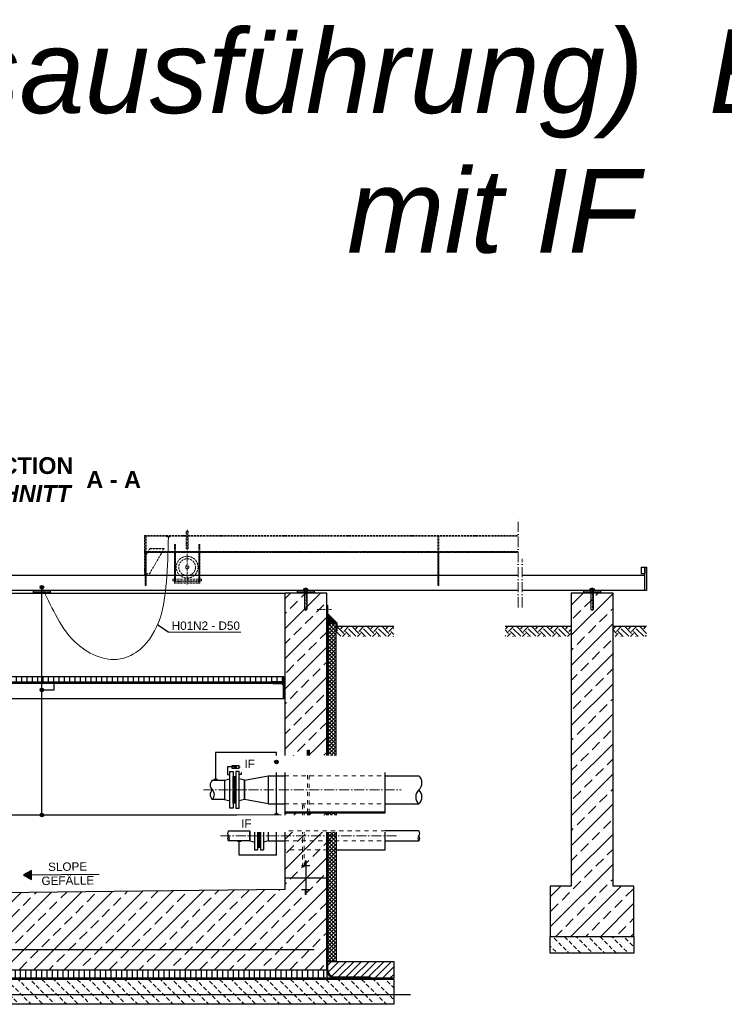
# Model space of a CAD drawing. Header units: millimetres. Extents: x -61498 to 2601997, y -16110 to 22287.
# Tile 13 of 27: x 7883 to 12090, y 4051 to 9932. Entities that reach past the tile are written whole.
import ezdxf

# ---------------------------------------------------------------- set-up
doc = ezdxf.new("R2010")
doc.units = ezdxf.units.MM
for name, pattern in [('ACAD_ISO10W100', [18, 12, -3, 0, -3]), ('JIS_02_1.0', [2, 1, -1]), ('VERDECKT2', [0.1875, 0.125, -0.0625])]:
    doc.linetypes.add(name, pattern=pattern)
for name, color, linetype, lineweight in [('Bemaßung', 7, 'Continuous', 9), ('Beschriftung', 7, 'Continuous', 9), ('HO1N2-D50', 4, 'Continuous', 18), ('P------T2', 7, 'Continuous', 18), ('P-DABDICHTUNG', 7, 'Continuous', 18), ('P-ES-MD', 1, 'VERDECKT2', 18), ('verz. Bandstahl 30x3_5mm auf Putz', 1, 'GRENZE1', 35), ('verz. Bandstahl 30x3_5mm im Beton', 5, 'GRENZE1', 35)]:
    doc.layers.add(name, color=color, linetype=linetype, lineweight=lineweight)
for name, color, linetype in [('P-MU050ENTL', 7, 'Continuous'), ('P-MU150AUSL', 7, 'Continuous'), ('P-MU200EINL', 7, 'Continuous')]:
    doc.layers.add(name, color=color, linetype=linetype)
doc.styles.add('LBB3.5M1000', font='isocp.shx', dxfattribs={"height": 3.5})
doc.linetypes.add('GRENZE1', pattern='A,6.35,-2.54,[133,ltypeshp.shx,S=2.54,R=0,X=-2.54,Y=0],-2.54,25.4', length=36.83)
pattern_1 = [(45, (8016.073, 5317.406), (-11.22532, 11.22532), []), (135, (8016.073, 5317.406), (-11.22532, -11.22532), [])]

msp = doc.modelspace()

# ---------------------------------------------------------------- hatches: boundary and pattern name
at = {"linetype": 'ACAD_ISO10W100', "lineweight": 5}
h = msp.add_hatch(dxfattribs=at)
h.set_pattern_fill('ANSI31', color=256)
h.set_pattern_definition([(45, (-131415.107, 43456.9335), (-2.24506403, 2.24506403), [])])
h.paths.add_polyline_path([(10858.917, 6749.91), (10858.917, 6754.91), (8628.043, 6754.91), (8628.043, 6749.91)])
h = msp.add_hatch(dxfattribs=at)
h.set_pattern_fill('ANSI31', color=256, angle=90)
h.set_pattern_definition([(135, (-131415.107, 43456.9335), (-2.24506403, -2.24506403), [])])
h.paths.add_polyline_path([(8638.043, 6749.91), (8633.043, 6749.91), (8633.043, 6552.156), (8638.043, 6552.156)])
h = msp.add_hatch(dxfattribs=at)
h.set_pattern_fill('ANSI31', color=256, angle=90)
h.set_pattern_definition([(135, (-133305.107, 43456.9335), (-2.24506403, -2.24506403), [])])
h.paths.add_polyline_path([(8808.043, 6749.91), (8813.043, 6749.91), (8813.043, 6573.879), (8808.043, 6573.879)])
h.paths.add_polyline_path([(8953.043, 6749.91), (8958.043, 6749.91), (8958.043, 6573.879), (8953.043, 6573.879)])
h = msp.add_hatch(dxfattribs=at)
h.set_pattern_fill('ANSI31', color=256, angle=90)
h.set_pattern_definition([(135, (-129667.607, 43456.9335), (-2.24506403, -2.24506403), [])])
h.paths.add_polyline_path([(10385.543, 6749.91), (10380.543, 6749.91), (10380.543, 6552.156), (10385.543, 6552.156)])
at = {"lineweight": 0}
h = msp.add_hatch(dxfattribs=at)
h.set_pattern_fill('ANSI33', color=256, scale=20)
h.set_pattern_definition([(45, (8016.07, 5382.16), (-89.8026, 89.8026), []), (45, (8105.88, 5382.16), (-89.8026, 89.8026), [63.5, -31.75])])
h.paths.add_polyline_path([(6316.073, 5652.156), (6566.073, 5652.156), (6566.073, 6507.156), (6316.073, 6507.156)])
h.paths.add_polyline_path([(9466.073, 5468.656), (9716.073, 5468.656), (9716.073, 6507.156), (9466.073, 6507.156)])
h.paths.add_polyline_path([(9716.073, 5195.656), (9466.073, 5195.656), (9466.073, 4737.156), (6916.073, 4707.156), (6916.073, 4507.156), (6566.073, 4507.156), (6566.073, 5502.156), (6316.073, 5502.156), (6316.073, 4257.156), (9716.073, 4257.156)])
h = msp.add_hatch(dxfattribs=at)
h.set_pattern_fill('ANSI33', color=256, scale=20)
h.set_pattern_definition([(45, (11300.56, 5482.16), (-89.803, 89.803), []), (45, (11390.36, 5482.16), (-89.803, 89.803), [63.5, -31.75])])
h.paths.add_polyline_path([(11175.559, 4757.156), (11050.559, 4757.156), (11050.559, 4457.156), (11550.559, 4457.156), (11550.559, 4757.156), (11425.559, 4757.156), (11425.559, 6507.156), (11175.559, 6507.156)])
at = {"lineweight": 5}
h = msp.add_hatch(dxfattribs=at)
h.set_pattern_fill('ANSI36', color=256, angle=90)
h.set_pattern_definition([(135, (6288.0728, 6355.6557), (-6.173926, 1.683798), [7.9375, -1.5875, 0, -1.5875])])
h.paths.add_polyline_path([(9716.073, 6383.656), (9772.073, 6327.656), (9722.073, 6327.656), (9716.073, 6327.656)])
h = msp.add_hatch(dxfattribs=at)
h.set_pattern_fill('ANSI37', color=256, scale=5)
h.set_pattern_definition(pattern_1)
h.paths.add_polyline_path([(9772.073, 6327.656), (9722.073, 6327.656), (9722.073, 5468.656), (9772.073, 5468.656)])
h = msp.add_hatch()
h.set_pattern_fill('EARTH', color=256, scale=10, angle=45)
h.set_pattern_definition([(45, (10087.07, 6278.02), (7e-15, 89.803), [63.5, -63.5]), (45, (10070.235, 6294.856), (7e-15, 89.803), [63.5, -63.5]), (45, (10053.4, 6311.694), (7e-15, 89.803), [63.5, -63.5]), (135, (10053.4, 6322.92), (-89.803, 7e-15), [63.5, -63.5]), (135, (10070.235, 6339.76), (-89.803, 7e-15), [63.5, -63.5]), (135, (10087.07, 6356.595), (-89.803, 7e-15), [63.5, -63.5])])
h.paths.add_polyline_path([(10116.073, 6248.88), (10116.073, 6307.156), (9776.03, 6307.156), (9776.03, 6248.88)])
h = msp.add_hatch()
h.set_pattern_fill('EARTH', color=256, scale=10, angle=45)
h.set_pattern_definition([(45, (10981.56, 6278.02), (7e-15, 89.803), [63.5, -63.5]), (45, (10964.72, 6294.856), (7e-15, 89.803), [63.5, -63.5]), (45, (10947.88, 6311.694), (7e-15, 89.803), [63.5, -63.5]), (135, (10947.88, 6322.92), (-89.803, 7e-15), [63.5, -63.5]), (135, (10964.72, 6339.76), (-89.803, 7e-15), [63.5, -63.5]), (135, (10981.56, 6356.595), (-89.803, 7e-15), [63.5, -63.5])])
h.paths.add_polyline_path([(11175.559, 6248.88), (11175.559, 6307.156), (10781.559, 6307.156), (10781.559, 6248.88)])
h = msp.add_hatch()
h.set_pattern_fill('EARTH', color=256, scale=10, angle=45)
h.set_pattern_definition([(45, (11625.56, 6278.02), (7e-15, 89.803), [63.5, -63.5]), (45, (11608.72, 6294.856), (7e-15, 89.803), [63.5, -63.5]), (45, (11591.88, 6311.694), (7e-15, 89.803), [63.5, -63.5]), (135, (11591.88, 6322.92), (-89.803, 7e-15), [63.5, -63.5]), (135, (11608.72, 6339.76), (-89.803, 7e-15), [63.5, -63.5]), (135, (11625.56, 6356.595), (-89.803, 7e-15), [63.5, -63.5])])
h.paths.add_polyline_path([(11625.559, 6248.88), (11625.559, 6307.156), (11425.559, 6307.156), (11425.559, 6248.88)])
h = msp.add_hatch()
h.set_pattern_fill('ANSI31', color=256, scale=10, angle=45)
h.set_pattern_definition([(90, (-77669.44, 44326.933), (-31.75, 5e-15), [])])
h.paths.add_polyline_path([(6740.375, 5977.156), (6740.375, 6007.156), (6571.073, 6007.156), (6571.073, 5977.156)])
h.paths.add_polyline_path([(6740.375, 6007.156), (6740.375, 5977.156), (9461.073, 5977.156), (9461.073, 6007.156)])
at = {"lineweight": 9}
h = msp.add_hatch(dxfattribs=at)
h.set_pattern_fill('ANSI31', color=256)
h.set_pattern_definition([(45, (-76069.4396, 44326.9335), (-2.24506403, 2.24506403), [])])
edge = h.paths.add_edge_path()
edge.add_line((9466.073, 5877.156), (9466.073, 5977.156))
edge.add_line((9466.073, 5977.156), (9391.073, 5977.156))
edge.add_line((9391.073, 5977.156), (9391.073, 5972.156))
edge.add_arc((9396.073, 5972.156), 5, 180, 270)
edge.add_line((9396.073, 5967.156), (9446.073, 5967.156))
edge.add_arc((9446.073, 5957.156), 10, 0, 90, ccw=False)
edge.add_line((9456.073, 5957.156), (9456.073, 5882.156))
edge.add_arc((9461.073, 5882.156), 5, 180, 270)
edge.add_line((9461.073, 5877.156), (9466.073, 5877.156))
at = {"lineweight": 0}
h = msp.add_hatch(dxfattribs=at)
h.set_pattern_fill('ANSI31', color=256)
h.set_pattern_definition([(45, (9606.0728, 5332.1557), (-2.245064, 2.245064), [])])
h.paths.add_polyline_path([(9601.073, 5568.656), (9611.073, 5568.656), (9611.073, 5468.656), (9601.073, 5468.656)])
h.paths.add_polyline_path([(9601.073, 5095.656), (9611.073, 5095.656), (9611.073, 5195.656), (9601.073, 5195.656)])
h = msp.add_hatch(color=256)
h.dxf.hatch_style = 1
h.paths.add_polyline_path([(9177.82, 5468.99), (9168.449, 5463.579), (9168.449, 5474.4)])
h = msp.add_hatch(dxfattribs=at)
h.set_pattern_fill('ANSI31', color=256)
h.set_pattern_definition([(45, (9471.0728, 5343.6557), (-2.245064, 2.245064), [])])
h.paths.add_polyline_path([(9466.073, 5518.656), (9476.073, 5518.656), (9476.073, 5468.656), (9466.073, 5468.656)])
at = {"lineweight": 5}
h = msp.add_hatch(dxfattribs=at)
h.set_pattern_fill('NET3', color=256, angle=180)
h.set_pattern_definition([(180, (9166.0728, 5332.1557), (-4e-16, -3.175), []), (240, (9166.0728, 5332.1557), (2.74963, -1.5875), []), (300, (9166.0728, 5332.1557), (2.74963, 1.5875), [])])
h.paths.add_polyline_path([(9158.073, 5253.156), (9158.073, 5411.156), (9174.073, 5411.156), (9174.073, 5253.156)])
at = {"lineweight": 0}
h = msp.add_hatch(dxfattribs=at)
h.set_pattern_fill('ANSI31', color=256, angle=90)
h.set_pattern_definition([(135, (9766.0728, 5332.1557), (-2.245064, -2.245064), [])])
h.paths.add_polyline_path([(9601.073, 5468.656), (9466.073, 5468.656), (9466.073, 5463.656), (9601.073, 5463.656)])
h.paths.add_polyline_path([(9611.073, 5468.656), (9601.073, 5468.656), (9601.073, 5463.656), (9611.073, 5463.656)])
h.paths.add_polyline_path([(10066.073, 5468.656), (9611.073, 5468.656), (9611.073, 5463.656), (10066.073, 5463.656)])
h.paths.add_polyline_path([(9571.073, 5200.656), (9466.073, 5200.656), (9466.073, 5195.656), (9571.073, 5195.656)])
h.paths.add_polyline_path([(9581.073, 5200.656), (9571.073, 5200.656), (9571.073, 5195.656), (9581.073, 5195.656)])
h.paths.add_polyline_path([(9601.073, 5200.656), (9581.073, 5200.656), (9581.073, 5195.656), (9601.073, 5195.656)])
h.paths.add_polyline_path([(9611.073, 5200.656), (9601.073, 5200.656), (9601.073, 5195.656), (9611.073, 5195.656)])
h.paths.add_polyline_path([(10066.073, 5200.656), (9611.073, 5200.656), (9611.073, 5195.656), (10066.073, 5195.656)])
h = msp.add_hatch(color=256)
h.dxf.hatch_style = 1
h.paths.add_polyline_path([(9323.82, 5174.526), (9314.449, 5169.115), (9314.449, 5179.936)])
at = {"lineweight": 5}
h = msp.add_hatch(dxfattribs=at)
h.set_pattern_fill('ANSI37', color=256, scale=5)
h.set_pattern_definition(pattern_1)
h.paths.add_polyline_path([(9722.073, 5195.656), (9772.073, 5195.656), (9772.073, 4307.156), (9722.073, 4307.156)])
h = msp.add_hatch(dxfattribs=at)
h.set_pattern_fill('NET3', color=256, angle=90)
h.set_pattern_definition([(90, (-33525.0593, -5359.8628), (-3.175, 2e-16), []), (150, (-33525.0593, -5359.8628), (-1.5875, -2.74963066), []), (210, (-33525.0593, -5359.8628), (1.5875, -2.74963066), [])])
h.paths.add_polyline_path([(9303.073, 4989.656), (9321.073, 4989.656), (9321.073, 5124.656), (9303.073, 5124.656)])
at = {"lineweight": 0}
h = msp.add_hatch(dxfattribs=at)
h.set_pattern_fill('BETON_UNBEWEHRT', color=256, scale=200, angle=90, pattern_type=2)
h.set_pattern_definition([(135, (2562.686, 4542.51), (-35.35534, -35.35534), [25, -12.5])])
h.paths.add_polyline_path([(11050.559, 4457.156), (11550.559, 4457.156), (11550.559, 4357.156), (11050.559, 4357.156)])
h = msp.add_hatch()
h.set_pattern_fill('ANSI31', color=256, scale=10)
h.set_pattern_definition([(45, (9919.073, 4257.156), (-22.4506, 22.4506), [])])
edge = h.paths.add_edge_path()
edge.add_line((9976.448, 4214.8), (9976.448, 4207.156))
edge.add_line((9976.448, 4207.156), (10116.073, 4207.156))
edge.add_line((10116.073, 4207.156), (10116.073, 4307.156))
edge.add_line((10116.073, 4307.156), (9722.073, 4307.156))
edge.add_line((9722.073, 4307.156), (9722.073, 4257.156))
edge.add_arc((9764.429, 4257.156), 42.356, 180, 270)
edge.add_line((9764.429, 4214.8), (9976.448, 4214.8))
h = msp.add_hatch()
h.set_pattern_fill('ANSI31', color=256, scale=10, angle=45)
h.set_pattern_definition([(90, (8016.073, 4232.156), (-31.75, 5e-15), [])])
h.paths.add_polyline_path([(6316.073, 4257.156), (9716.073, 4257.156), (9716.073, 4207.156), (6316.073, 4207.156)])
h = msp.add_hatch(dxfattribs=at)
h.set_pattern_fill('AR-CONC', color=256, scale=0.48356)
h.set_pattern_definition([(50, (9798.245, 4232.1557), (3.46838, -0.30344), [0.36267, -3.98937]), (355, (9798.245, 4232.1557), (-0.67095, 3.6373), [0.29014, -3.1915]), (100.4514, (9798.534, 4232.1305), (2.79744, 3.33385), [0.30822, -3.39044]), (46.184, (9798.245, 4233.123), (5.16075, -0.80038), [0.544, -5.98405]), (96.6356, (9798.675, 4233.056), (4.51965, 4.71045), [0.46233, -5.08566]), (351.184, (9798.245, 4233.123), (4.51965, 4.71045), [0.4352, -4.78724]), (21, (9798.7285, 4232.881), (2.8864, -1.9469), [0.36267, -3.98937]), (326, (9798.7285, 4232.881), (1.17658, 3.50653), [0.29014, -3.1915]), (71.4514, (9798.969, 4232.719), (4.06298, 1.55963), [0.30822, -3.39044]), (37.5, (9798.245, 4232.1557), (0.0588, 1.60974), [0, -3.15281, 0, -3.23985, 0, -3.203584]), (7.5, (9798.245, 4232.1557), (1.2721, 1.907216), [0, -1.8472, 0, -3.080276, 0, -1.22099]), (327.5, (9797.1666, 4232.1557), (2.58135, -0.109066), [0, -1.2089, 0, -3.771766, 0, -5.004844]), (317.5, (9796.683, 4232.1557), (2.820054, 0.48407), [0, -1.57157, 0, -2.50484, 0, -3.554164])])
edge = h.paths.add_edge_path()
edge.add_line((9790.372, 4207.156), (9764.429, 4208.8))
edge.add_arc((9764.429, 4257.156), 48.356, 180, 270, ccw=False)
edge.add_line((9716.073, 4257.156), (9716.073, 4207.156))
edge.add_line((9716.073, 4207.156), (9790.372, 4207.156))
h = msp.add_hatch(dxfattribs=at)
h.set_pattern_fill('BETON_UNBEWEHRT', color=256, scale=200, angle=90, pattern_type=2)
h.set_pattern_definition([(135, (928.2, 4286.51), (-35.35534, -35.35534), [25, -12.5])])
h.paths.add_polyline_path([(5916.073, 4201.156), (10116.073, 4201.156), (10116.073, 4051.156), (5916.073, 4051.156)])
at = {"layer": 'Bemaßung'}
h = msp.add_hatch(color=256, dxfattribs=at)
h.dxf.hatch_style = 1
h.paths.add_polyline_path([(7906.864, 4823.713), (7953.655, 4797.427), (7953.023, 4851.092)])
at = {"layer": 'P-DABDICHTUNG'}
h = msp.add_hatch(dxfattribs=at)
h.set_pattern_fill('PLAST', scale=6, angle=90, style=0)
h.set_pattern_definition([(90, (-4910.0126, 2907.5883), (-1.5, 9e-17), []), (90, (-4910.2001, 2907.5883), (-1.5, 9e-17), []), (90, (-4910.3876, 2907.5883), (-1.5, 9e-17), [])])
h.paths.add_polyline_path([(9976.448, 4207.156), (9976.448, 4208.8), (9916.941, 4208.8), (9916.941, 4207.156)])
at = {"layer": 'verz. Bandstahl 30x3_5mm auf Putz', "lineweight": -3, "ltscale": 2.5}
h = msp.add_hatch(color=256, dxfattribs=at)
h.dxf.hatch_style = 1
edge = h.paths.add_edge_path()
edge.add_arc((8016.073, 6542.903), 10.718, 720, 1080, ccw=False)
h = msp.add_hatch(color=256, dxfattribs=at)
h.dxf.hatch_style = 1
edge = h.paths.add_edge_path()
edge.add_arc((8016.073, 5929.002), 10.718, -540, -180)
h = msp.add_hatch(color=256, dxfattribs=at)
h.dxf.hatch_style = 1
edge = h.paths.add_edge_path()
edge.add_arc((8016.073, 5181.731), 10.718, 720, 1080, ccw=False)
h = msp.add_hatch(color=256, dxfattribs=at)
h.dxf.hatch_style = 1
edge = h.paths.add_edge_path()
edge.add_arc((9416.073, 5181.731), 10.718, -540, -180)

# ---------------------------------------------------------------- linework, layer by layer
at = {"linetype": 'ACAD_ISO10W100', "lineweight": 18, "ltscale": 5}
for p, q in [((10858.917, 6422.156), (10858.917, 6952.156)), ((10883.917, 6422.156), (10883.917, 6712.156)), ((8979.7, 5332.156), (10160.808, 5332.156)), ((9082.623, 5057.156), (10160.808, 5057.156))]:
    msp.add_line(p, q, dxfattribs=at)
at = {"linetype": 'ACAD_ISO10W100', "lineweight": 5}
for p, q in [((8883.043, 6884.987), (8883.043, 6556.37)), ((8628.043, 6612.156), (8628.043, 6852.156)), ((8628.043, 6852.156), (8877.043, 6852.156)), ((8628.043, 6847.156), (8877.043, 6847.156)), ((8633.043, 6749.91), (8633.043, 6847.156)), ((8638.043, 6749.91), (8638.043, 6847.156)), ((8877.043, 6873.987), (8877.043, 6773.987)), ((8889.043, 6773.987), (8889.043, 6873.987)), ((8889.043, 6852.156), (10858.917, 6852.156)), ((8889.043, 6847.156), (10858.917, 6847.156)), ((10380.543, 6749.91), (10380.543, 6847.156)), ((10385.543, 6749.91), (10385.543, 6847.156)), ((8648.043, 6749.91), (8661.934, 6773.971)), ((8744.986, 6772.746), (8661.227, 6772.746)), ((8745.693, 6773.971), (8661.934, 6773.971)), ((8731.801, 6749.91), (8745.693, 6773.971)), ((8808.043, 6781.536), (8813.043, 6781.536)), ((8953.043, 6781.536), (8958.043, 6781.536)), ((8633.043, 6749.91), (8633.043, 6552.156)), ((8638.043, 6552.156), (8638.043, 6749.91)), ((8638.043, 6732.589), (8648.043, 6749.91)), ((8658.043, 6622.156), (8731.801, 6749.91)), ((10380.543, 6749.91), (10380.543, 6552.156)), ((10385.543, 6552.156), (10385.543, 6749.91)), ((8638.043, 6622.156), (8658.043, 6622.156)), ((8808.043, 6612.156), (8958.043, 6612.156)), ((8808.043, 6590.516), (8958.043, 6590.516)), ((8633.043, 6552.156), (8638.043, 6552.156)), ((8808.043, 6580.516), (8958.043, 6580.516)), ((9591.073, 6402.156), (9591.073, 6540.217)), ((10380.543, 6552.156), (10385.543, 6552.156)), ((11300.559, 6402.156), (11300.559, 6540.217)), ((9744.161, 6409.885), (9656.65, 6409.885))]:
    msp.add_line(p, q, dxfattribs=at)
for p, q in [((10858.917, 6612.156), (6256.073, 6612.156)), ((11615.559, 6612.156), (10883.917, 6612.156)), ((10858.917, 6522.156), (6256.073, 6522.156)), ((6566.073, 6507.156), (9466.073, 6507.156)), ((7966.073, 6512.156), (7961.073, 6507.156)), ((7966.073, 6512.156), (7966.073, 6522.156)), ((8066.073, 6512.156), (7966.073, 6512.156)), ((8066.073, 6522.156), (8066.073, 6512.156)), ((8066.073, 6512.156), (8071.073, 6507.156)), ((9541.073, 6512.156), (9536.073, 6507.156)), ((9541.073, 6512.156), (9541.073, 6522.156)), ((9641.073, 6512.156), (9541.073, 6512.156)), ((9641.073, 6522.156), (9641.073, 6512.156)), ((9641.073, 6512.156), (9646.073, 6507.156)), ((11615.559, 6522.156), (10883.917, 6522.156)), ((11250.559, 6512.156), (11245.559, 6507.156)), ((11250.559, 6512.156), (11250.559, 6522.156)), ((11350.559, 6512.156), (11250.559, 6512.156)), ((11350.559, 6522.156), (11350.559, 6512.156)), ((11350.559, 6512.156), (11355.559, 6507.156)), ((9772.073, 6327.656), (9716.073, 6383.656)), ((8769.182, 6273.202), (8705.869, 6317.942)), ((9716.073, 6327.656), (9762.073, 6327.656)), ((9722.073, 6327.656), (9716.073, 6327.656)), ((9722.073, 5468.656), (9722.073, 6327.656)), ((10116.073, 6307.156), (9776.03, 6307.156)), ((11175.559, 6307.156), (10781.559, 6307.156)), ((11625.559, 6307.156), (11425.559, 6307.156)), ((9396.073, 5967.156), (6741.923, 5967.156)), ((6741.923, 5877.156), (9461.073, 5877.156)), ((9366.073, 5248.006), (9466.073, 5248.006)), ((10066.073, 5248.006), (10266.073, 5248.006)), ((9722.073, 4257.156), (9722.073, 5195.656)), ((9466.073, 5087.306), (9366.073, 5087.306)), ((9366.073, 5087.306), (9366.073, 5027.006)), ((9366.073, 5027.006), (9466.073, 5027.006)), ((10066.073, 5027.006), (10266.073, 5027.006)), ((9596.073, 4906.809), (9586.073, 4906.809)), ((9596.073, 4903.289), (9586.073, 4903.289)), ((9596.073, 4899.769), (9586.073, 4899.769)), ((9596.073, 4896.249), (9586.073, 4896.249)), ((9596.073, 4892.729), (9586.073, 4892.729)), ((9596.073, 4889.209), (9586.073, 4889.209)), ((9596.073, 4885.69), (9586.073, 4885.69)), ((9596.073, 4882.17), (9586.073, 4882.17)), ((9591.073, 4907.156), (9591.073, 4807.156)), ((7906.864, 4823.713), (8356.977, 4829.008)), ((9616.073, 4878.65), (9566.073, 4878.65)), ((9466.073, 4807.156), (9716.073, 4807.156)), ((9591.073, 4807.156), (9591.073, 4707.156)), ((9616.073, 4735.662), (9566.073, 4735.662)), ((9596.073, 4732.142), (9586.073, 4732.142)), ((9596.073, 4728.622), (9586.073, 4728.622)), ((9596.073, 4725.102), (9586.073, 4725.102)), ((9596.073, 4721.582), (9586.073, 4721.582)), ((9596.073, 4718.062), (9586.073, 4718.062)), ((9596.073, 4714.542), (9586.073, 4714.542)), ((9596.073, 4711.022), (9586.073, 4711.022)), ((9596.073, 4707.502), (9586.073, 4707.502)), ((9722.073, 4307.156), (10116.073, 4307.156)), ((9722.073, 4257.156), (9722.073, 4307.156)), ((10116.073, 4307.156), (10116.073, 4207.156)), ((10116.073, 4207.156), (9716.073, 4207.156)), ((9722.073, 4207.156), (10116.073, 4207.156)), ((9764.429, 4214.8), (9976.448, 4214.8)), ((9764.429, 4208.8), (9976.448, 4208.8)), ((9976.448, 4214.8), (9976.448, 4207.156))]:
    msp.add_line(p, q)
at = {"linetype": 'Continuous', "lineweight": 9}
for p, q in [((9577.673, 6526.156), (9577.673, 6532.156)), ((9581.137, 6533.156), (9601.009, 6533.156)), ((9583.073, 6535.656), (9599.073, 6535.656)), ((9583.073, 6535.656), (9583.073, 6533.156)), ((9584.298, 6536.091), (9584.298, 6533.156)), ((9584.601, 6526.156), (9584.601, 6532.156)), ((9597.545, 6526.156), (9597.545, 6532.156)), ((9597.848, 6536.091), (9597.848, 6533.156)), ((9599.073, 6535.656), (9599.073, 6533.156)), ((9604.473, 6526.156), (9604.473, 6532.156)), ((11287.159, 6526.156), (11287.159, 6532.156)), ((11290.623, 6533.156), (11310.494, 6533.156)), ((11292.559, 6535.656), (11308.559, 6535.656)), ((11292.559, 6535.656), (11292.559, 6533.156)), ((11293.784, 6536.091), (11293.784, 6533.156)), ((11294.087, 6526.156), (11294.087, 6532.156)), ((11307.03, 6526.156), (11307.03, 6532.156)), ((11307.334, 6536.091), (11307.334, 6533.156)), ((11308.559, 6535.656), (11308.559, 6533.156)), ((11313.959, 6526.156), (11313.959, 6532.156)), ((9576.073, 6522.156), (9576.073, 6525.156)), ((9576.073, 6525.156), (9606.073, 6525.156)), ((9606.073, 6522.156), (9606.073, 6525.156)), ((11285.559, 6522.156), (11285.559, 6525.156)), ((11285.559, 6525.156), (11315.559, 6525.156)), ((11315.559, 6522.156), (11315.559, 6525.156))]:
    msp.add_line(p, q, dxfattribs=at)
at = {"linetype": 'JIS_02_1.0', "lineweight": 5, "ltscale": 2}
for p, q in [((9583.073, 6408.656), (9583.073, 6535.656)), ((9584.298, 6408.221), (9584.298, 6533.156)), ((9597.848, 6408.221), (9597.848, 6533.156)), ((9599.073, 6408.656), (9599.073, 6535.656)), ((11292.559, 6408.656), (11292.559, 6535.656)), ((11293.784, 6408.221), (11293.784, 6533.156)), ((11307.334, 6408.221), (11307.334, 6533.156)), ((11308.559, 6408.656), (11308.559, 6535.656)), ((9582.573, 6507.156), (9582.573, 6525.156)), ((9599.573, 6507.156), (9599.573, 6525.156)), ((11292.059, 6507.156), (11292.059, 6525.156)), ((11309.059, 6507.156), (11309.059, 6525.156)), ((9583.073, 6408.656), (9599.073, 6408.656)), ((11292.559, 6408.656), (11308.559, 6408.656))]:
    msp.add_line(p, q, dxfattribs=at)
at = {"linetype": 'JIS_02_1.0', "lineweight": 25, "ltscale": 50}
for p, q in [((9719.073, 6327.656), (9719.073, 5468.656)), ((9719.073, 5195.656), (9719.073, 4257.156)), ((5916.073, 4204.156), (10116.073, 4204.156)), ((9764.429, 4211.8), (9976.448, 4211.8))]:
    msp.add_line(p, q, dxfattribs=at)
at = {"linetype": 'JIS_02_1.0', "lineweight": 18, "ltscale": 25}
for p, q in [((9466.073, 5248.006), (10066.073, 5248.006)), ((9772.073, 5141.557), (9466.073, 5141.557)), ((9466.073, 5027.006), (10066.073, 5027.006)), ((9772.073, 4973.257), (9466.073, 4973.257))]:
    msp.add_line(p, q, dxfattribs=at)
at = {"linetype": 'ACAD_ISO10W100', "lineweight": 5}
for points in [[(8808.043, 6749.91), (8808.043, 6797.156), (8813.043, 6797.156), (8813.043, 6749.91)], [(8953.043, 6749.91), (8953.043, 6797.156), (8958.043, 6797.156), (8958.043, 6749.91)], [(10858.917, 6754.91), (8628.043, 6754.91), (8628.043, 6749.91), (10858.917, 6749.91)], [(8808.043, 6590.516), (8798.043, 6590.516), (8798.043, 6580.516), (8808.043, 6580.516)], [(8958.043, 6580.516), (8968.043, 6580.516), (8968.043, 6590.516), (8958.043, 6590.516)]]:
    msp.add_lwpolyline(points, dxfattribs=at)
for points in [[(8808.043, 6749.91), (8813.043, 6749.91), (8813.043, 6573.879), (8808.043, 6573.879)], [(8953.043, 6749.91), (8958.043, 6749.91), (8958.043, 6573.879), (8953.043, 6573.879)], [(8808.043, 6566.879), (8958.043, 6566.879), (8958.043, 6573.879), (8808.043, 6573.879)]]:
    msp.add_lwpolyline(points, close=True, dxfattribs=at)
for points in [[(11595.559, 6662.156), (11615.559, 6662.156), (11615.559, 6622.156), (11595.559, 6622.156)], [(11615.559, 6662.156), (11625.559, 6662.156), (11625.559, 6522.156), (11615.559, 6522.156)], [(11175.559, 4757.156), (11050.559, 4757.156), (11050.559, 4457.156), (11550.559, 4457.156), (11550.559, 4757.156), (11425.559, 4757.156), (11425.559, 6507.156), (11175.559, 6507.156)], [(9774.03, 6279.773), (9774.03, 6329.773), (9718.918, 6384.885), (9718.918, 6434.885), (9720.918, 6434.885), (9720.918, 6385.713), (9776.03, 6330.601), (9776.03, 6279.773)], [(9772.073, 6327.656), (9722.073, 6327.656), (9722.073, 5468.656), (9772.073, 5468.656)], [(9151.325, 5459.999), (9151.325, 5477.981), (9191.821, 5477.981), (9191.821, 5459.999)], [(9177.82, 5468.99), (9168.449, 5463.579), (9168.449, 5474.4)], [(9226.073, 5389.306), (9366.073, 5416.306), (9366.073, 5248.006), (9226.073, 5275.006)], [(9297.325, 5165.535), (9297.325, 5183.517), (9337.821, 5183.517), (9337.821, 5165.535)], [(9323.82, 5174.526), (9314.449, 5169.115), (9314.449, 5179.936)], [(9722.073, 5195.656), (9772.073, 5195.656), (9772.073, 4307.156), (9722.073, 4307.156)], [(7906.864, 4823.713), (7953.655, 4797.427), (7953.023, 4851.092)], [(11050.559, 4457.156), (11550.559, 4457.156), (11550.559, 4357.156), (11050.559, 4357.156)], [(6316.073, 4257.156), (9716.073, 4257.156), (9716.073, 4207.156), (6316.073, 4207.156)], [(5916.073, 4201.156), (10116.073, 4201.156), (10116.073, 4051.156), (5916.073, 4051.156)]]:
    msp.add_lwpolyline(points, close=True)
for points in [[(9716.073, 5468.656), (9716.073, 6507.156), (9466.073, 6507.156), (9466.073, 4737.156), (6916.073, 4707.156), (6916.073, 4507.156), (6566.073, 4507.156), (6566.073, 4707.156), (6566.073, 6507.156), (6316.073, 6507.156), (6316.073, 5652.156)], [(6741.923, 5977.156), (9461.073, 5977.156), (9461.073, 6007.156), (6741.923, 6007.156)], [(6316.073, 5502.156), (6316.073, 4257.156), (7166.073, 4257.156), (7166.073, 4257.156), (9716.073, 4257.156), (9716.073, 5195.656)], [(9171.573, 5468.99), (9124.823, 5468.99), (9124.823, 5424.443), (9138.073, 5424.443)], [(9191.821, 5468.99), (9205.483, 5468.99), (9205.483, 5424.443), (9194.073, 5424.443)], [(9317.573, 5174.526), (9270.823, 5174.526), (9270.823, 5129.979), (9285.073, 5129.979)], [(9337.821, 5174.526), (9351.483, 5174.526), (9351.483, 5129.979), (9339.073, 5129.979)]]:
    msp.add_lwpolyline(points)
msp.add_lwpolyline([(9466.073, 5877.156), (9466.073, 5977.156), (9391.073, 5977.156), (9391.073, 5972.156, 0.41421356), (9396.073, 5967.156), (9446.073, 5967.156, -0.41421356), (9456.073, 5957.156), (9456.073, 5882.156, 0.41421356), (9461.073, 5877.156)], format="xyb", close=True)
at = {"linetype": 'JIS_02_1.0', "lineweight": 18, "ltscale": 25}
for points in [[(9601.073, 5195.656), (9601.073, 5468.656)], [(9611.073, 5468.656), (9611.073, 5195.656)]]:
    msp.add_lwpolyline(points, dxfattribs=at)
msp.add_lwpolyline([(9581.073, 5241.557), (9571.073, 5241.557), (9571.073, 4873.257), (9581.073, 4873.257)], close=True, dxfattribs=at)
at = {"linetype": 'ACAD_ISO10W100', "lineweight": 5}
for radius in [65, 49.966, 10]:
    msp.add_circle((8883.043, 6662.153), radius, dxfattribs=at)
msp.add_arc((8883.043, 6873.987), 6, 0, 180, dxfattribs=at)
at = {"linetype": 'Continuous', "lineweight": 9}
for centre, radius, start, end in [((9581.137, 6526.656), 6.5, 57.7957583, 122.2042417), ((9591.073, 6515.072), 22.083, 68.7606889, 111.2393111), ((9591.073, 6511.714), 21.442, 72.4326417, 107.5673583), ((9601.009, 6526.656), 6.5, 57.7957583, 122.2042417), ((11290.623, 6526.656), 6.5, 57.7957583, 122.2042417), ((11300.559, 6515.072), 22.083, 68.7606889, 111.2393111), ((11300.559, 6511.714), 21.442, 72.4326417, 107.5673583), ((11310.494, 6526.656), 6.5, 57.7957583, 122.2042417), ((9581.137, 6531.656), 6.5, 237.7957583, 302.2042417), ((9591.073, 6546.598), 21.442, 252.4326417, 287.5673583), ((9601.009, 6531.656), 6.5, 237.7957583, 302.2042417), ((11290.623, 6531.656), 6.5, 237.7957583, 302.2042417), ((11300.559, 6546.598), 21.442, 252.4326417, 287.5673583), ((11310.494, 6531.656), 6.5, 237.7957583, 302.2042417)]:
    msp.add_arc(centre, radius, start, end, dxfattribs=at)
at = {"linetype": 'JIS_02_1.0', "lineweight": 5, "ltscale": 2}
for centre in [(9591.073, 6429.239), (11300.559, 6429.239)]:
    msp.add_arc(centre, 22.083, 248.7606889, 291.2393111, dxfattribs=at)
for centre, radius, start, end in [((9059.33, 5360.731), 38.823, 132.6049657, 227.3950343), ((9059.33, 5303.581), 38.823, 132.6049657, 227.3950343), ((9006.769, 5303.581), 38.823, 312.6049657, 47.3950343), ((10304.769, 5290.081), 57.164, 132.6049657, 227.3950343), ((10227.376, 5290.081), 57.164, 312.6049657, 47.3950343), ((9146.341, 5072.231), 22.495, 137.9216907, 222.0783093), ((9146.341, 5042.081), 22.495, 137.9216907, 222.0783093), ((9112.948, 5042.081), 22.495, 317.9216907, 42.0783093), ((9764.429, 4257.156), 42.356, 180, 270)]:
    msp.add_arc(centre, radius, start, end)
at = {"linetype": 'JIS_02_1.0', "lineweight": 25, "ltscale": 50}
msp.add_arc((9764.429, 4257.156), 45.356, 180, 270, dxfattribs=at)
at = {"linetype": 'ACAD_ISO10W100', "lineweight": 5}
msp.add_ellipse((8883.043, 6773.987), major_axis=(-6, 0), ratio=0.18074766, start_param=0, end_param=3.14159265, dxfattribs=at)
at = {"layer": 'HO1N2-D50'}
msp.add_line((8782.263, 6844.374), (8759.997, 6844.374), dxfattribs=at)
msp.add_spline([(8016.073, 6542.903), (8097.065, 6378.773), (8211.982, 6216.941), (8483.681, 6113.939), (8603.588, 6173.405), (8721, 6357.975), (8758.915, 6573.103), (8771.13, 6844.374)], degree=3, dxfattribs=at)
at = {"layer": 'P-DABDICHTUNG', "ltscale": 200}
msp.add_line((8769.182, 6273.202), (9203.588, 6273.202), dxfattribs=at)
at = {"layer": 'P-DABDICHTUNG', "color": 7}
for p, q in [((9764.429, 4208.8), (9790.372, 4207.156)), ((9916.941, 4208.8), (9916.941, 4207.156))]:
    msp.add_line(p, q, dxfattribs=at)
msp.add_lwpolyline([(9716.073, 4281.334), (9716.073, 4257.156, 0.41421356), (9764.429, 4208.8)], format="xyb", dxfattribs=at)
at = {"layer": 'P-ES-MD', "color": 7, "ltscale": 300}
for points in [[(9476.073, 5518.656), (9466.073, 5518.656), (9466.073, 5468.656), (9476.073, 5468.656)], [(9476.073, 5191.557), (9466.073, 5191.557), (9466.073, 5141.557), (9476.073, 5141.557)]]:
    msp.add_lwpolyline(points, close=True, dxfattribs=at)
at = {"layer": 'P-MU050ENTL', "linetype": 'Continuous', "ltscale": 10}
for p, q in [((9106.073, 5389.306), (9138.073, 5397.656)), ((9106.073, 5389.306), (9106.073, 5275.006)), ((9226.073, 5389.306), (9194.073, 5397.656)), ((9226.073, 5389.306), (9226.073, 5275.006)), ((9106.073, 5275.006), (9138.073, 5266.656)), ((9226.073, 5275.006), (9194.073, 5266.656)), ((9285.073, 5139.656), (9303.073, 5139.656)), ((9285.073, 5139.656), (9285.073, 4974.656)), ((9303.073, 5139.656), (9303.073, 4974.656)), ((9321.073, 5139.656), (9339.073, 5139.656)), ((9321.073, 5139.656), (9321.073, 4974.656)), ((9339.073, 5139.656), (9339.073, 4974.656)), ((9258.073, 5087.306), (9285.073, 5094.54)), ((9258.073, 5087.306), (9258.073, 5027.006)), ((9258.073, 5027.006), (9258.073, 5087.306)), ((9366.073, 5087.306), (9339.073, 5094.54)), ((9366.073, 5087.306), (9366.073, 5027.006)), ((9258.073, 5027.006), (9285.073, 5019.771)), ((9366.073, 5027.006), (9339.073, 5019.771)), ((9285.073, 4974.656), (9296.934, 4974.656)), ((9296.934, 4974.656), (9303.073, 4974.656)), ((9321.073, 4974.656), (9339.073, 4974.656))]:
    msp.add_line(p, q, dxfattribs=at)
for points in [[(9138.073, 5222.156), (9138.073, 5442.156), (9158.073, 5442.156), (9158.073, 5222.156)], [(9158.073, 5253.156), (9158.073, 5411.156), (9174.073, 5411.156), (9174.073, 5253.156)], [(9194.073, 5222.156), (9194.073, 5442.156), (9174.073, 5442.156), (9174.073, 5222.156)]]:
    msp.add_lwpolyline(points, close=True, dxfattribs=at)
for points in [[(9033.05, 5389.306), (9106.073, 5389.306), (9106.073, 5275.006), (9033.05, 5275.006)], [(9772.073, 4973.257), (10066.073, 4973.257), (10066.073, 5141.557), (9772.073, 5141.557)]]:
    msp.add_lwpolyline(points, dxfattribs=at)
at = {"layer": 'P-MU150AUSL', "linetype": 'Continuous', "ltscale": 10}
for p, q in [((9466.073, 5468.656), (10066.073, 5468.656)), ((9466.073, 5463.656), (10066.073, 5463.656)), ((10066.073, 5195.656), (10066.073, 5468.656)), ((9466.073, 5200.656), (10066.073, 5200.656)), ((9466.073, 5195.656), (10066.073, 5195.656))]:
    msp.add_line(p, q, dxfattribs=at)
for points in [[(9601.073, 5568.656), (9611.073, 5568.656), (9611.073, 5468.656), (9601.073, 5468.656)], [(9601.073, 5095.656), (9611.073, 5095.656), (9611.073, 5195.656), (9601.073, 5195.656)]]:
    msp.add_lwpolyline(points, close=True, dxfattribs=at)
at = {"layer": 'P-MU200EINL'}
msp.add_lwpolyline([(9303.073, 4989.656), (9321.073, 4989.656), (9321.073, 5124.656), (9303.073, 5124.656)], close=True, dxfattribs=at)
at = {"layer": 'verz. Bandstahl 30x3_5mm auf Putz', "lineweight": -3, "ltscale": 2.5}
for p, q in [((8016.073, 5181.731), (8016.073, 6542.903)), ((9416.073, 4942.266), (9416.073, 5554.811)), ((9416.073, 5498.656), (9471.084, 5498.656)), ((9297.325, 5181.731), (6616.073, 5181.731)), ((9416.073, 5181.731), (9337.821, 5181.731)), ((9443.573, 5181.731), (9416.073, 5181.731)), ((9443.573, 5171.557), (9443.573, 5181.731)), ((9471.073, 5171.557), (9443.573, 5171.557)), ((9416.073, 4942.266), (9193.859, 4942.266))]:
    msp.add_line(p, q, dxfattribs=at)
at = {"layer": 'verz. Bandstahl 30x3_5mm auf Putz', "linetype": 'Continuous', "lineweight": -3, "ltscale": 2.5}
for p, q in [((8077.571, 5972.918), (8099.837, 5972.918)), ((8088.704, 5929.002), (8088.704, 5972.918)), ((8016.073, 5929.002), (8088.704, 5929.002)), ((9053.024, 5554.811), (9053.024, 5393.604)), ((9064.157, 5393.604), (9041.891, 5393.604)), ((9204.992, 5022.776), (9182.726, 5022.776)), ((9193.859, 4942.266), (9193.859, 5022.776))]:
    msp.add_line(p, q, dxfattribs=at)
for centre in [(8016.073, 6542.903), (8016.073, 5929.002), (8016.073, 5181.731), (9416.073, 5181.731)]:
    msp.add_circle(centre, 10.718, dxfattribs=at)
at = {"layer": 'verz. Bandstahl 30x3_5mm im Beton', "lineweight": -3, "ltscale": 5}
for p, q in [((6391.073, 4379.369), (9641.073, 4379.369)), ((5816.073, 4108.863), (10216.073, 4108.863))]:
    msp.add_line(p, q, dxfattribs=at)

# ---------------------------------------------------------------- texts
at = {"color": 1, "insert": (5675.996, 9874.459), "char_height": 500, "attachment_point": 1, "style": 'LBB3.5M1000'}
msp.add_mtext_dynamic_manual_height_columns('\\pi343.03;{\\fArial|b0|i1|c0|p34;(Linksausführung)  Elektroplan \\P\\pi4161.8;mit IF}', width=10081.01689, gutter_width=17.5, heights=[0], dxfattribs=at)
at = {"layer": 'Bemaßung', "color": 1, "insert": (8004.944, 4896.679), "char_height": 50, "attachment_point": 1, "rotation": 0.6740369, "style": 'LBB3.5M1000'}
msp.add_mtext_dynamic_manual_height_columns('\\pi47.67;{\\fArial|b0|i0|c0|p34;\\C256;SLOPE\\P\\pi7.2024;GEFÄLLE}', width=321.39658, gutter_width=17.5, heights=[0], dxfattribs=at)
at = {"layer": 'Beschriftung', "char_height": 100, "attachment_point": 1, "style": 'LBB3.5M1000'}
for s, width, insert in [('{\\fArial|b1|i0|c0|p34;SECTION\\P\\fArial|b1|i1|c0|p34;SCHNITT}', 963.55424, (7582.906, 7318.948)), ('{\\fArial|b1|i0|c0|p34;A - A}', 355.01313, (8281.161, 7235.973))]:
    msp.add_mtext_dynamic_manual_height_columns(s, width=width, gutter_width=17.5, heights=[0], dxfattribs=dict(at, insert=insert))
at = {"layer": 'P------T2', "color": 1, "insert": (8790.681, 6337.8), "char_height": 50, "width": 421.37179, "attachment_point": 1}
msp.add_mtext('{\\fArial|b0|i0|c0|p34;\\C256;H01N2 - D50}', dxfattribs=at)

# ---------------------------------------------------------------- next in the draw order: texts
at = {"layer": 'Beschriftung', "char_height": 50, "width": 1235.81011, "attachment_point": 1, "style": 'LBB3.5M1000', "bg_fill": 2}
for s, insert in [('{\\fArial|b0|i0|c0|p34;IF}', (9225.557, 5512.064)), ('{\\fArial|b0|i0|c0|p34;\\C256;IF}', (9205.317, 5155.577))]:
    msp.add_mtext(s, dxfattribs=dict(at, insert=insert))

# ---------------------------------------------------------------- next in the draw order: hatches: boundary and pattern name
at = {"layer": 'verz. Bandstahl 30x3_5mm auf Putz', "lineweight": -3, "ltscale": 2.5}
h = msp.add_hatch(color=256, dxfattribs=at)
h.dxf.hatch_style = 1
edge = h.paths.add_edge_path()
edge.add_arc((9416.073, 5498.656), 10.718, -540, -180)

# ---------------------------------------------------------------- next in the draw order: linework, layer by layer
for p, q in [((9366.073, 5416.306), (9466.073, 5416.306)), ((10066.073, 5416.306), (10266.073, 5416.306)), ((10266.073, 5087.306), (10066.073, 5087.306))]:
    msp.add_line(p, q)
at = {"linetype": 'JIS_02_1.0', "lineweight": 18, "ltscale": 25}
for p, q in [((9466.073, 5416.306), (10066.073, 5416.306)), ((10066.073, 5087.306), (9466.073, 5087.306))]:
    msp.add_line(p, q, dxfattribs=at)
for centre, radius, start, end in [((10227.376, 5374.231), 57.164, 312.6049657, 47.3950343), ((10249.376, 5072.231), 22.495, 317.9216907, 42.0783093), ((10282.769, 5042.081), 22.495, 137.9216907, 222.0783093), ((10249.376, 5042.081), 22.495, 317.9216907, 42.0783093)]:
    msp.add_arc(centre, radius, start, end)
at = {"layer": 'P-MU050ENTL', "linetype": 'Continuous', "ltscale": 10}
msp.add_lwpolyline([(9129.644, 5087.306), (9258.073, 5087.306), (9258.073, 5027.006), (9129.644, 5027.006)], dxfattribs=at)
at = {"layer": 'verz. Bandstahl 30x3_5mm auf Putz', "lineweight": -3, "ltscale": 2.5}
msp.add_line((9416.073, 5554.811), (9053.024, 5554.811), dxfattribs=at)
at = {"layer": 'verz. Bandstahl 30x3_5mm auf Putz', "linetype": 'Continuous', "lineweight": -3, "ltscale": 2.5}
msp.add_circle((9416.073, 5498.656), 10.718, dxfattribs=at)

doc.saveas('drawing.dxf')
